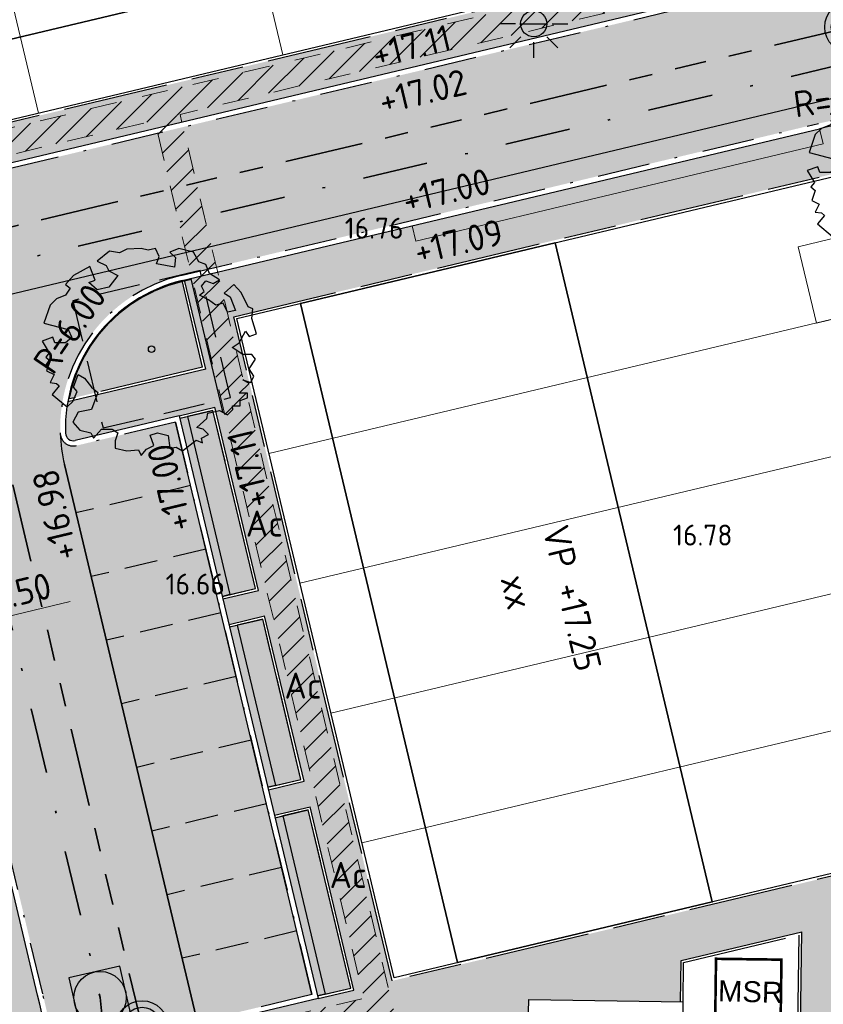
# Model space of a CAD drawing. Header units: metres. Extents: x 174255 to 175175, y 462028 to 462911.
# Tile 70 of 256: x 174530 to 174561, y 462552 to 462589. Entities that reach past the tile are written whole.
import ezdxf
from ezdxf.enums import TextEntityAlignment as Align
from ezdxf.lldxf.tags import DXFTag

# ---------------------------------------------------------------- set-up
doc = ezdxf.new("R2010")
doc.units = ezdxf.units.M
for name, pattern in [('HIDDEN2', [4.762499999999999, 3.175, -1.5875]), ('HIDDENX2', [0.75, 0.5, -0.25]), ('NLCS-HIDDEN', [4, 2, -2]), ('RI-DRAINAGE', [19.200000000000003, 6, -1.8, 1.8, -1.8, 2.4, -1.8, 1.8, -1.8]), ('RI-VWA', [11, 5, -3, 0, -3]), ('VH-GELEIDEBAND_50X200', [8, 4, -2, 0, -2]), ('VH-OPSLUITBAND_100X200', [16, 8, -2, 4, -2])]:
    doc.linetypes.add(name, pattern=pattern)
doc.layers.get('Defpoints').update_dxf_attribs({"color": 6})
doc.layers.add('-DR-alg-hulplijnen', color=210, linetype='Continuous', plot=False)
for name, color, linetype, lineweight in [('B-ME-AL-PEIL_MAAIVELD-T20', 8, 'Continuous', 20), ('B-WE-KL-TRACE_WENSTRACE-A', 252, 'Continuous', 20), ('B-WE-KL-TRACE_WENSTRACE-G', 252, 'NLCS-HIDDEN', 20), ('B-WE-RI-DRAINAGE_DRAIN_PP_125_G', 252, 'RI-DRAINAGE', 35), ('B-WE-RI-DRAINAGE_PUT_DOORSPUITPUT-PP-S', 252, 'Continuous', 20), ('B-WE-RI-PERSLEIDING_RIOOLPUT_POMPPUT-S_BRM', 252, 'RI-PERS', 25), ('B-WE-RI-VWA_RIOOLPUT_INSEPCTIEPUT-BETON-S', 252, 'Continuous', 20), ('B-WE-RI-VWA_TRANSPORTLEIDING_PP_250-G', 252, 'RI-VWA', 35), ('N-PV-KG-GRENS_PERCEEL-G', 1, 'Continuous', 20), ('N-PV-KG-GRENS_UITGEEFBAAR-GEBIED-G', 170, 'Continuous', 30), ('N-WE-GR-HAAG-G', 7, 'Continuous', 25), ('N-WE-GR-HAAG-V', 54, 'Continuous', 25), ('N-WE-GR-PLANTVAK-V', 86, 'Continuous', 25), ('N-WE-GR-SOORTNAAM-HAAG-T20', 90, 'Continuous', 25), ('N-WE-GR-WORTELDOEK-G', 147, 'HIDDENX2', 25), ('N-WE-GW-GROEIPLAATSVERBETERING_BOMENGRANULAAT-LAVA-G', 97, 'HIDDEN2', 25), ('N-WE-IE-MEUBILAIR_WEGMEUBILAIR-LICHTMAST-PAALTOP-6.00-S', 5, 'Continuous', 25), ('N-WE-OG-BEBOUWING_BERGING-G', 10, 'Continuous', 20), ('N-WE-OG-BEBOUWING_WONINGBOUW-G', 7, 'Continuous', 35), ('N-WE-OG-BEBOUWING_WONINGBOUW_HUISNUMMER-T20', 7, 'Continuous', 25), ('N-WE-OG-BEBOUWING_WONINGBOUW_VLOERPEIL-T20', 7, 'Continuous', 25), ('N-WE-VH-KANTOPSLUITING_ACHTERKANTBAND-G', 50, 'Continuous', 25), ('N-WE-VH-KANTOPSLUITING_GELEIDEBAND_50-200X200-G', 210, 'VH-GELEIDEBAND_50X200', 25), ('N-WE-VH-KANTOPSLUITING_OPSLUITBAND_100X200-G', 152, 'VH-OPSLUITBAND_100X200', 25), ('N-WE-VH-NAP-T20', 7, 'Continuous', 25), ('N-WE-VH-T20', 7, 'Continuous', 25), ('N-WE-VH-VERHARDING_BETONSTRAATSTEEN_MARKERINGSSTEEN-G', 50, 'HIDDEN2', 25), ('N-WE-VH-VERHARDING_BETONSTRAATSTEEN_NCB-KLINKER-ANTRACIET-V', 251, 'Continuous', 25), ('N-WE-VH-VERHARDING_STRAATBAKSTEEN_DIKFORMAAT_ROOD-TROTTOIR-V', 33, 'Continuous', 25), ('N-WE-VH-VERHARDING_STRAATBAKSTEEN_DIKFORMAAT_ROOD-WATERPASSEREND-V', 55, 'Continuous', 25), ('N-WE-VH-VERHARDING_TEGEL_300X300X45-G', 7, 'Continuous', 25), ('N-WE-VH-VERHARDING_TEGEL_300X300X45-V', 253, 'Continuous', 25), ('N-WE-VH-VERHARDING_TEGEL_CONTAINEROPSTELPLAATS-G', 7, 'Continuous', 20), ('N-WE-VH-VERHARDING_TEGEL_CONTAINEROPSTELPLAATS-V', 171, 'Continuous', 20), ('N-XX-AL-M', 10, 'Continuous', 20), ('N-XX-AL-T30', 7, 'Continuous', 30)]:
    doc.layers.add(name, color=color, linetype=linetype, lineweight=lineweight)
doc.layers.add('N-WE-GR-BOOM-2E-GROOTTE-S', color=7, linetype='Continuous', lineweight=25, true_color=0x00cc00)
doc.layers.add('N-WE-VH-MATERIAALGRENS-G', color=15, linetype='Continuous')
doc.styles.add('NLCS-ISO-M500-T20', font='NLCS-ISO.ttf', dxfattribs={"height": 1})
doc.styles.add('NLCS-ISO-M500-T30', font='NLCS-ISO.ttf', dxfattribs={"height": 1.5})
doc.styles.get("Standard").update_dxf_attribs({"font": 'isocpeur.ttf'})
tags = doc.linetypes.add('RI-PERS', pattern='A,7,-2,["P",Standard,S=1.8,R=0,X=-0.5,Y=-0.9],-2,7,-2,[102,NLCS.SHX,S=1,R=180,X=0,Y=0],-2', length=22).pattern_tags.tags
tags[6] = DXFTag(74, 10)
doc.dimstyles.new('M500T20', dxfattribs={"dimtxt": 1, "dimasz": 1, "dimexe": 0.5, "dimexo": 1, "dimgap": 0.3, "dimtad": 1, "dimzin": 1, "dimdsep": 46, "dimtxsty": 'NLCS-ISO-M500-T20', "dimcen": 0, "dimclrd": 256, "dimclre": 256, "dimclrt": 256, "dimadec": 0, "dimazin": 0, "dimtfac": 1, "dimtix": 1, "dimtmove": 0, "dimatfit": 3, "dimfxl": 1, "dimfxlon": 1, "dimlwd": -1, "dimlwe": -1, "dimarcsym": 0})

# ---------------------------------------------------------------- blocks, each defined once
blk = doc.blocks.new('*D70')
at = {"layer": 'Defpoints', "color": 0, "transparency": 16777216}
for p in [(174532.7028011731, 462567.3063205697), (174527.3531235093, 462566.0310743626), (174527.3531235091, 462566.0310743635)]:
    blk.add_point(p, dxfattribs=at)
at = {"layer": 'N-XX-AL-M', "transparency": 16777216}
blk.add_line((174531.7300569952, 462567.0744396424), (174528.3258676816, 462566.2629553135), dxfattribs=at)
for points in [[(174531.6914101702, 462567.2365636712), (174531.7687038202, 462566.9123156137), (174532.7028011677, 462567.3063205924)], [(174528.2872208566, 462566.4250793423), (174528.3645145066, 462566.1008312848), (174527.3531235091, 462566.0310743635)]]:
    blk.add_solid(points, dxfattribs=at)
at = {"layer": 'N-XX-AL-M', "transparency": 16777216, "insert": (174529.8424575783, 462567.4468928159), "char_height": 1, "width": 2.754248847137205, "attachment_point": 5, "rotation": 13.407836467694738, "style": 'NLCS-ISO-M500-T20'}
blk.add_mtext('5.50', dxfattribs=at)
blk = doc.blocks.new('SGR-BOOM_2EGROOTTE')
at = {"linetype": 'Continuous', "flags": 128}
blk.add_lwpolyline([(2.215013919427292, 2.88988874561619), (2.077170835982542, 3.233869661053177), (1.803764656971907, 3.336936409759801), (1.596449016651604, 3.714527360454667), (1.04515926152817, 3.852310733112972), (0.702298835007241, 3.714467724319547), (0.9096030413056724, 3.508311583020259), (0.873772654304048, 3.129583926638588), (0.1869037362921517, 3.26735825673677), (0.288849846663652, 3.543005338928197), (0.1510090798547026, 3.85225109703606), (-0.1235061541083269, 3.783882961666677), (-0.3991509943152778, 3.85221440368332), (-0.948188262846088, 3.817442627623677), (-1.223819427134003, 3.680724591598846), (-1.602549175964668, 3.747928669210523), (-2.084334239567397, 3.370291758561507), (-1.740332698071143, 3.198879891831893), (-1.637233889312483, 2.991596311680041), (-1.293232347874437, 2.820184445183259), (-1.637192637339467, 2.373086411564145), (-2.084260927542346, 2.271092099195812), (-2.393534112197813, 2.544470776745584), (-2.15066278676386, 2.640900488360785), (-2.358840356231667, 3.165223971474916), (-2.97844772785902, 2.82007204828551), (-3.287679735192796, 2.47606131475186), (-3.11511524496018, 2.338252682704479), (-3.287652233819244, 2.06372138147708), (-3.632753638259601, 1.92587822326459), (-3.872522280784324, 1.686077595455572), (-4.113381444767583, 0.9969608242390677), (-3.185600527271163, 0.7561175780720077), (-3.047759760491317, 0.4468718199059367), (-3.287530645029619, 0.2406858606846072), (-3.69987057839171, 0.2406583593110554), (-3.778537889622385, 0.4561493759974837), (-4.181685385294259, 0.3089760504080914), (-3.906015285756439, -0.1380806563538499), (-4.043823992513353, -0.3095246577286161), (-3.872379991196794, -0.4473333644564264), (-4.010174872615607, -0.8260678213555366), (-3.721079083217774, -0.9705916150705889), (-3.872324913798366, -1.273133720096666), (-3.63253803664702, -1.306732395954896), (-3.524403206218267, -1.401613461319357), (-3.792288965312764, -1.729721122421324), (-3.219017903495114, -2.201975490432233), (-3.011741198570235, -1.99579169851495), (-2.840331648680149, -1.617054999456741), (-2.978163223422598, -1.445629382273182), (-2.806760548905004, -0.963807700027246), (-2.56472574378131, -1.101611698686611), (-2.28906251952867, -1.445583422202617), (-2.049264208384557, -1.650616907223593), (-2.289005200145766, -2.304998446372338), (-2.80666429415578, -2.406997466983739), (-3.011688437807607, -2.786856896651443), (-2.736027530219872, -3.09609346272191), (-2.324801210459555, -3.199151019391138), (-2.273251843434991, -3.30223256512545), (-2.221702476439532, -3.405314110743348), (-1.91134998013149, -3.061303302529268), (-1.499010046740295, -3.061275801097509), (-1.292830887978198, -3.199082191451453), (-1.394774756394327, -3.508343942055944), (-1.394756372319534, -3.783984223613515), (-0.9476743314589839, -3.888159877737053), (-0.5006016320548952, -3.852274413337), (-0.3986233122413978, -4.059558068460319), (-0.1913489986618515, -3.817518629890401), (0.08316167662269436, -3.680800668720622), (-0.04827893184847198, -3.289392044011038), (0.2209496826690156, -3.198981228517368), (0.6344170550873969, -3.303159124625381), (0.7027989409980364, -3.783844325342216), (0.9437016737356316, -3.747972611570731), (1.183495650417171, -3.888017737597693), (1.70001348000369, -3.474522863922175), (1.94204589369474, -3.576471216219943), (1.906178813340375, -3.405038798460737), (2.18180990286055, -3.267200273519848), (1.975626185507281, -3.061044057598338), (1.734716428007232, -2.991589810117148), (2.113418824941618, -2.648694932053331), (2.147019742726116, -2.442522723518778), (2.594087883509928, -2.338287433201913), (2.904474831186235, -2.510822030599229), (3.109510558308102, -2.304638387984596), (3.09551412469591, -2.161506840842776), (3.385141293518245, -2.16148752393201), (3.385127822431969, -1.959509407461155), (3.660761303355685, -1.857526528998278), (3.660749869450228, -1.686091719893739), (3.351494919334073, -1.686112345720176), (3.730194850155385, -1.306241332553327), (3.48928060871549, -1.169557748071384), (3.798542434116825, -1.272622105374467), (3.901611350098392, -1.03171010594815), (3.730158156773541, -0.7560812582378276), (3.969917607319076, -0.3784604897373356), (3.832086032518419, -0.2070348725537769), (3.489216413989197, -0.2070577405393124), (3.075737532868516, 0.06967545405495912), (3.351366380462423, 0.2411286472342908), (3.592241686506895, 0.68821980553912), (3.730075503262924, 0.483179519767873), (4.00346800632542, 0.5851622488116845), (3.831994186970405, 1.170046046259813), (3.86782457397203, 1.548773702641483), (3.694144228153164, 1.617111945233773), (3.418467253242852, 2.16725363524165), (3.143174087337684, 2.473426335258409), (2.769971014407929, 2.137863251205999), (3.007259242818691, 1.99579139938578), (3.213463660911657, 1.479259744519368), (2.904213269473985, 1.410889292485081), (2.731635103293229, 1.753747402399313), (2.455999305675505, 1.686499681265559), (2.18146576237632, 1.892651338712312), (1.837464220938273, 2.064063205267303), (2.008889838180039, 2.201894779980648), (1.905791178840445, 2.406937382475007), (2.077212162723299, 2.614239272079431), (2.352859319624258, 2.511172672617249), (2.593755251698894, 2.649008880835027)], close=True, dxfattribs=at)
at = {"linetype": 'Continuous'}
blk.add_circle((0, 0), 0.1231508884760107, dxfattribs=at)
blk = doc.blocks.new('N-SRI-PUT_VWA-SO')
h = blk.add_hatch(color=256)
edge = h.paths.add_edge_path()
edge.add_arc((0, 0), 1.999999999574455, 0, 360)
at = {"flags": 128}
blk.add_lwpolyline([(-2.00008364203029, 2.000083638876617), (1.99991635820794, 2.000083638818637), (1.999916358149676, -1.99991636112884), (-2.000083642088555, -1.999916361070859)], close=True, dxfattribs=at)
at = {"lineweight": -3, "flags": 128}
blk.add_lwpolyline([(2.000083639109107, -1.99991635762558), (1.99991635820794, 2.000083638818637), (-2.000083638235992, 1.999916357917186), (-1.999916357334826, -2.000083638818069)], close=True, dxfattribs=at)
at = {"lineweight": -3}
blk.add_circle((0, 0), 1.999999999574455, dxfattribs=at)
blk = doc.blocks.new('SRI-DRAIN_PUT_DOORSPUIT-SO')
at = {"lineweight": -3}
blk.add_hatch(color=256, dxfattribs=at).paths.add_polyline_path([(1.499999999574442, 0, 0.2679491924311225), (0.7499999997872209, 1.299038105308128), (-0.7499999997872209, -1.299038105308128, 0.5773502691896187)])
blk.add_line((-0.7499999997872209, -1.299038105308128), (0.7499999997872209, 1.299038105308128), dxfattribs=at)
for radius in [1.999999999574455, 1.499999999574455]:
    blk.add_circle((0, 0), radius, dxfattribs=at)
blk = doc.blocks.new('lichtmast 5.00 m')
blk.add_hatch(color=256).paths.add_polyline_path([(-0.2500000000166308, 0, 1), (0.2500000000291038, 0)])
for p, q in [((0, 0.3499999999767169), (0, 0.6500000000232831)), ((-0.2474873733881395, 0.2474873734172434), (-0.4596194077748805, 0.4596194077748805)), ((0.2474873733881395, 0.247487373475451), (0.4596194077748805, 0.4596194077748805)), ((-0.3500000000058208, 0), (-0.6499999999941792, 0)), ((-0.2500000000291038, 0), (0.2500000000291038, 0)), ((0.3500000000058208, 0), (0.6499999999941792, 0)), ((-0.2474873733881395, -0.2474873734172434), (-0.4596194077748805, -0.4596194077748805)), ((0, -0.6500000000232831), (0, -0.3499999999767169)), ((0.2474873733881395, -0.247487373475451), (0.459619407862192, -0.4596194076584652))]:
    blk.add_line(p, q)
blk.add_circle((0, 0), 0.2500000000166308)

msp = doc.modelspace()

# ---------------------------------------------------------------- hatches: boundary and pattern name
at = {"layer": 'B-WE-KL-TRACE_WENSTRACE-A'}
h = msp.add_hatch(dxfattribs=at)
h.set_pattern_fill('AKL-WENSTRACE', color=256, scale=5, pattern_type=2)
h.set_pattern_definition([(45, (7009.968226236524, -5333.280170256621), (-0.4419417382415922, 0.4419417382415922), [])])
edge = h.paths.add_edge_path()
edge.add_line((174561.1605458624, 462532.0989702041), (174561.0658023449, 462524.9997435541))
edge.add_line((174561.0658023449, 462524.9997435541), (174533.2316158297, 462525.3712118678))
edge.add_line((174533.2316158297, 462525.3712118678), (174531.9525033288, 462540.8590575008))
edge.add_arc((174457.7047188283, 462534.7270267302), 74.50057251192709, 4.721271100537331, 10.37402687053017)
edge.add_line((174530.9874455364, 462548.1425875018), (174544.1329476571, 462551.271554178))
edge.add_line((174544.1329476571, 462551.271554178), (174535.9280328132, 462585.6910932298))
edge.add_line((174535.9280328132, 462585.6910932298), (174534.9558274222, 462585.456952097))
edge.add_line((174534.9558274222, 462585.456952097), (174542.9514576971, 462551.9153598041))
edge.add_line((174542.9514576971, 462551.9153598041), (174532.1318001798, 462549.3400037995))
edge.add_line((174532.1318001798, 462549.3400037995), (174514.6897295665, 462547.8994954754))
edge.add_line((174514.6897295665, 462547.8994954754), (174503.1916710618, 462543.9082026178))
edge.add_line((174503.1916710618, 462543.9082026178), (174492.5572720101, 462565.7406922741))
edge.add_line((174492.5572720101, 462565.7406922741), (174491.6423641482, 462565.3354025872))
edge.add_line((174491.6423641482, 462565.3354025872), (174502.6812554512, 462542.672487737))
edge.add_line((174502.6812554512, 462542.672487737), (174514.898133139, 462546.9133025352))
edge.add_line((174514.898133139, 462546.9133025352), (174529.9727263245, 462548.1582852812))
edge.add_arc((174457.7283650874, 462534.6297139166), 73.50013587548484, 4.721245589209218, 10.606441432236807, ccw=False)
edge.add_line((174530.9791102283, 462540.6793676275), (174532.8609677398, 462517.8933197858))
edge.add_line((174532.8609677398, 462517.8933197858), (174519.7026749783, 462516.8066007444))
edge.add_line((174519.7026749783, 462516.8066007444), (174520.5656463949, 462509.8115966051))
edge.add_line((174520.5656463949, 462509.8115966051), (174521.5581221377, 462509.9340380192))
edge.add_line((174521.5581221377, 462509.9340380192), (174520.8226348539, 462515.8956915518))
edge.add_line((174520.8226348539, 462515.8956915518), (174533.9398826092, 462516.9790207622))
edge.add_line((174533.9398826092, 462516.9790207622), (174533.3294904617, 462524.369816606))
edge.add_line((174533.3294904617, 462524.369816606), (174562.0768783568, 462523.9861609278))
edge.add_line((174562.0768783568, 462523.9861609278), (174562.1716244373, 462531.0855834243))
edge.add_line((174562.1716244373, 462531.0855834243), (174592.9443543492, 462530.6751003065))
edge.add_line((174592.9443543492, 462530.6751003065), (174593.9421617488, 462530.8117859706))
edge.add_line((174593.9421617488, 462530.8117859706), (174593.6844746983, 462531.7996495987))
edge.add_line((174593.6844746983, 462531.7996495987), (174594.3033468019, 462578.1946979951))
edge.add_line((174594.3033468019, 462578.1946979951), (174594.7134778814, 462578.9431135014))
edge.add_line((174594.7134778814, 462578.9431135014), (174594.958302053, 462597.2904152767))
edge.add_line((174594.958302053, 462597.2904152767), (174594.5584503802, 462597.2957508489))
edge.add_line((174594.5584503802, 462597.2957508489), (174594.8775345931, 462621.2165697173))
edge.add_line((174594.8775345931, 462621.2165697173), (174600.3170870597, 462627.9729559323))
edge.add_arc((174655.7627324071, 462618.2020597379), 56.3000000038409, 160.1144639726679, 170.0056796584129, ccw=False)
edge.add_line((174602.8196748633, 462637.3520638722), (174601.8793008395, 462637.6922060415))
edge.add_arc((174655.762732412, 462618.2020597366), 57.30000000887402, 160.1144639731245, 169.7474836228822)
edge.add_line((174599.3776482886, 462628.4007012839), (174593.8822257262, 462621.5749196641))
edge.add_line((174593.8822257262, 462621.5749196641), (174593.5585394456, 462597.3090971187))
edge.add_line((174593.5585394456, 462597.3090971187), (174576.797482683, 462597.5326759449))
edge.add_line((174576.797482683, 462597.5326759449), (174576.761245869, 462594.8161070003))
edge.add_line((174576.761245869, 462594.8161070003), (174561.8637666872, 462595.0148272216))
edge.add_line((174561.8637666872, 462595.0148272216), (174561.8355865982, 462592.902247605))
edge.add_line((174561.8355865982, 462592.902247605), (174520.4699462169, 462583.0442731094))
edge.add_line((174520.4699462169, 462583.0442731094), (174513.374465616, 462612.8097460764))
edge.add_line((174513.374465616, 462612.8097460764), (174505.3179127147, 462610.8895252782))
edge.add_arc((174511.4138291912, 462585.3131868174), 26.29276110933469, 103.4058786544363, 117.4871049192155)
edge.add_line((174499.2784323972, 462608.6378825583), (174483.0795162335, 462600.2105934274))
edge.add_line((174483.0795162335, 462600.2105934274), (174483.5053150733, 462599.304880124))
edge.add_line((174483.5053150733, 462599.304880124), (174499.7399512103, 462607.7507521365))
edge.add_arc((174511.413878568, 462585.3130543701), 25.29290139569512, 103.4059164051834, 117.4871426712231, ccw=False)
edge.add_line((174505.5497610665, 462609.9167733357), (174512.6335959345, 462611.6051538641))
edge.add_line((174512.6335959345, 462611.6051538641), (174519.7290700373, 462581.8397081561))
edge.add_line((174519.7290700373, 462581.8397081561), (174562.8251084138, 462592.1100591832))
edge.add_line((174562.8251084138, 462592.1100591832), (174562.8503397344, 462594.0015781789))
edge.add_line((174562.8503397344, 462594.0015781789), (174577.7478189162, 462593.8028579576))
edge.add_line((174577.7478189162, 462593.8028579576), (174577.7840557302, 462596.5194269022))
edge.add_line((174577.7840557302, 462596.5194269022), (174593.9450484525, 462596.3038524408))
edge.add_line((174593.9450484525, 462596.3038524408), (174593.7168884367, 462579.2053746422))
edge.add_line((174593.7168884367, 462579.2053746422), (174593.3068688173, 462578.4571625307))
edge.add_line((174593.3068688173, 462578.4571625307), (174592.6826168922, 462531.6784914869))
edge.add_line((174592.6826168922, 462531.6784914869), (174561.1605458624, 462532.0989702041))
at = {"layer": 'N-WE-GR-HAAG-V'}
h = msp.add_hatch(color=256, dxfattribs=at)
h.dxf.hatch_style = 1
h.paths.add_polyline_path([(174537.1841986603, 462574.3839427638), (174536.2114548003, 462574.1520605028), (174537.8346397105, 462567.3428556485), (174538.8073744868, 462567.5747357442)])
h = msp.add_hatch(color=256, dxfattribs=at)
h.dxf.hatch_style = 1
h.paths.add_polyline_path([(174539.0856332, 462566.4074431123), (174538.11288934, 462566.1755608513), (174539.5737630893, 462560.0472782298), (174540.5464914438, 462560.2791567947)])
h = msp.add_hatch(color=256, dxfattribs=at)
h.dxf.hatch_style = 1
h.paths.add_polyline_path([(174540.8247501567, 462559.1118641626), (174539.852006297, 462558.8799819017), (174541.4751821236, 462552.070774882), (174542.4479259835, 462552.302657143)])
at = {"layer": 'N-WE-GR-PLANTVAK-V'}
h = msp.add_hatch(color=256, dxfattribs=at)
h.dxf.hatch_style = 1
h.paths.add_polyline_path([(174536.0015991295, 462579.3449364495, 0.2941105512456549), (174531.6537638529, 462574.8132338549), (174536.7899988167, 462576.0376073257)])
at = {"layer": 'N-WE-VH-VERHARDING_BETONSTRAATSTEEN_NCB-KLINKER-ANTRACIET-V'}
h = msp.add_hatch(color=256, dxfattribs=at)
h.dxf.hatch_style = 1
edge = h.paths.add_edge_path()
edge.add_line((174535.7482710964, 462573.9388449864), (174531.9653894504, 462573.0370832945))
edge.add_arc((174531.8494483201, 462573.5234552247), 0.5000000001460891, 181.8709546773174, 283.4079136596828, ccw=False)
edge.add_arc((174537.3465162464, 462573.7030220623), 6.000000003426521, 181.8709546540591, 193.4079136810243)
edge.add_line((174531.5100530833, 462572.3117284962), (174536.6099553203, 462550.9176875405))
edge.add_arc((174537.2308525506, 462550.1337955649), 1.000000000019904, 103.4079136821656, 128.3816846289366, ccw=False)
edge.add_line((174536.9989702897, 462551.1065394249), (174540.9656219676, 462552.0521081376))
edge.add_line((174540.9656219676, 462552.0521081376), (174535.7482710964, 462573.9388449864))
at = {"layer": 'N-WE-VH-VERHARDING_STRAATBAKSTEEN_DIKFORMAAT_ROOD-TROTTOIR-V'}
h = msp.add_hatch(color=256, dxfattribs=at)
h.dxf.hatch_style = 1
h.paths.add_polyline_path([(174593.3611130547, 462597.5117484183), (174578.4000079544, 462597.7113173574), (174578.7493025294, 462623.8969195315), (174576.952009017, 462624.1118217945), (174576.5639312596, 462595.0187568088), (174558.0606195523, 462595.265575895), (174558.749682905, 462592.3749617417), (174520.6181235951, 462583.2851771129), (174513.8472757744, 462611.6888186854), (174512.0963212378, 462611.2714960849), (174519.2197153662, 462581.3893125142), (174526.5298677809, 462583.1319260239), (174526.6420099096, 462583.2266496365), (174527.0275507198, 462582.7702125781), (174527.9172288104, 462583.3075402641, -0.05888165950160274), (174529.2834025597, 462583.8087728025), (174559.0565990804, 462590.9060945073, -0.06191659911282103), (174562.783947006, 462591.3190357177), (174563.1145246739, 462591.3146260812), (174563.1463116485, 462593.697603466), (174573.1949219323, 462593.5635632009), (174573.1631349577, 462591.180585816), (174578.3119771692, 462591.1119044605), (174578.3719981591, 462595.6115041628), (174591.7708061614, 462595.4327749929), (174593.3330933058, 462595.4119280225)])
h = msp.add_hatch(color=256, dxfattribs=at)
h.dxf.hatch_style = 1
edge = h.paths.add_edge_path()
edge.add_line((174593.1342872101, 462580.5132543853), (174591.5720699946, 462580.5341004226))
edge.add_line((174591.5720699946, 462580.5341004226), (174565.6743739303, 462580.879554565))
edge.add_line((174565.6743739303, 462580.879554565), (174562.972514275, 462580.9155951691))
edge.add_line((174562.972514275, 462580.9155951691), (174561.9053646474, 462585.3922776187))
edge.add_arc((174562.6366897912, 462575.61960329), 9.799999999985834, 94.27967684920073, 103.4079136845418)
edge.add_line((174560.3642436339, 462585.1524931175), (174560.5033729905, 462584.5688468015))
edge.add_line((174560.5033729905, 462584.5688468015), (174544.9394712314, 462580.8587306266))
edge.add_line((174544.9394712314, 462580.8587306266), (174544.8003418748, 462581.4423769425))
edge.add_line((174544.8003418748, 462581.4423769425), (174536.0990734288, 462579.367286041))
edge.add_line((174536.0990734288, 462579.367286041), (174536.9104614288, 462575.9635211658))
edge.add_line((174536.9104614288, 462575.9635211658), (174531.6338397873, 462574.7056823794))
edge.add_arc((174537.346516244, 462573.7030220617), 5.800000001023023, 170.0451273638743, 181.8709546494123)
edge.add_arc((174531.8494483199, 462573.5234552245), 0.3000000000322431, 181.8709546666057, 283.4079136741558)
edge.add_line((174531.9190129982, 462573.2316320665), (174535.8964731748, 462574.1797773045))
edge.add_line((174535.8964731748, 462574.1797773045), (174537.2582848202, 462574.5044053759))
edge.add_line((174537.2582848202, 462574.5044053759), (174538.9278370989, 462567.5006495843))
edge.add_line((174538.9278370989, 462567.5006495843), (174537.5660160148, 462567.1760192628))
edge.add_line((174537.5660160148, 462567.1760192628), (174537.7978969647, 462566.2032750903))
edge.add_line((174537.7978969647, 462566.2032750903), (174539.1597193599, 462566.5279057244))
edge.add_line((174539.1597193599, 462566.5279057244), (174540.666954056, 462560.2050706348))
edge.add_line((174540.666954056, 462560.2050706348), (174539.3051231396, 462559.8804379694))
edge.add_line((174539.3051231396, 462559.8804379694), (174539.5370040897, 462558.907693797))
edge.add_line((174539.5370040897, 462558.907693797), (174540.8988363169, 462559.2323267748))
edge.add_line((174540.8988363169, 462559.2323267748), (174542.5683885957, 462552.228570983))
edge.add_line((174542.5683885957, 462552.228570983), (174544.0275043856, 462552.5763943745))
edge.add_line((174544.0275043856, 462552.5763943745), (174537.9753773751, 462577.9650091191))
edge.add_line((174537.9753773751, 462577.9650091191), (174561.0294068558, 462583.4606187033))
edge.add_line((174561.0294068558, 462583.4606187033), (174567.0815338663, 462558.0720039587))
edge.add_line((174567.0815338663, 462558.0720039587), (174569.0855880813, 462555.2713092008))
edge.add_line((174569.0855880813, 462555.2713092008), (174563.4747529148, 462578.8087088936))
edge.add_line((174563.4747529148, 462578.8087088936), (174593.1062676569, 462578.4134486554))
edge.add_line((174593.1062676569, 462578.4134486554), (174593.1342872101, 462580.5132543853))
h = msp.add_hatch(color=256, dxfattribs=at)
h.dxf.hatch_style = 1
edge = h.paths.add_edge_path()
edge.add_line((174529.5465816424, 462549.3271763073), (174514.648048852, 462548.0967340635))
edge.add_line((174514.648048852, 462548.0967340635), (174503.2937541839, 462544.1553455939))
edge.add_line((174503.2937541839, 462544.1553455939), (174503.3081989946, 462542.2549957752))
edge.add_line((174503.3081989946, 462542.2549957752), (174515.0231752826, 462546.3215867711))
edge.add_line((174515.0231752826, 462546.3215867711), (174529.8810539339, 462547.5486714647))
edge.add_arc((174457.7284996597, 462534.6297352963), 73.30000000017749, 4.721237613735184, 10.151258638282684, ccw=False)
edge.add_line((174530.779788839, 462540.6629060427), (174532.6468309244, 462518.0562474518))
edge.add_line((174532.6468309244, 462518.0562474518), (174534.1417413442, 462518.179709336))
edge.add_line((174534.1417413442, 462518.179709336), (174533.591460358, 462524.842662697))
edge.add_line((174533.591460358, 462524.842662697), (174532.9934962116, 462524.7932779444))
edge.add_line((174532.9934962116, 462524.7932779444), (174531.9354635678, 462537.6042277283))
edge.add_line((174531.9354635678, 462537.6042277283), (174532.5334277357, 462537.6536124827))
edge.add_line((174532.5334277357, 462537.6536124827), (174532.372137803, 462539.6065552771))
edge.add_line((174532.372137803, 462539.6065552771), (174531.7741736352, 462539.5571705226))
edge.add_line((174531.7741736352, 462539.5571705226), (174531.6721906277, 462540.792008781))
edge.add_arc((174457.7239550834, 462534.6847608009), 74.2000001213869, 4.721237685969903, 6.212505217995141)
edge.add_line((174531.4882059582, 462542.7144127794), (174532.0846823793, 462542.7793425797))
edge.add_arc((174472.413297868, 462537.2247465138), 59.92935563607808, 5.318134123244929, 14.30228478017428)
edge.add_line((174530.4851959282, 462552.0295539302), (174524.7364370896, 462576.1455421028))
edge.add_line((174524.7364370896, 462576.1455421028), (174524.1527907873, 462576.0064127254))
edge.add_line((174524.1527907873, 462576.0064127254), (174524.1064143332, 462576.2009614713))
edge.add_arc((174530.7090247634, 462577.7796889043), 6.788729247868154, 189.9003981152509, 193.4473208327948, ccw=False)
edge.add_line((174524.0213923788, 462576.6124623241), (174521.1880665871, 462575.9370553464))
edge.add_line((174521.1880665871, 462575.9370553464), (174521.1927042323, 462575.9176004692))
edge.add_arc((174521.6562858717, 462573.9712512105), 2.000795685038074, 14.579132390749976, 103.397098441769, ccw=False)
edge.add_line((174523.5926577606, 462574.4748852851), (174529.0260801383, 462551.6817305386))
edge.add_line((174529.0260801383, 462551.6817305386), (174529.5465816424, 462549.3271763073))
h = msp.add_hatch(color=256, dxfattribs=at)
h.dxf.hatch_style = 1
h.paths.add_polyline_path([(174567.0815338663, 462558.0720039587), (174544.0275043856, 462552.5763943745), (174542.5683885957, 462552.228570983), (174541.2065469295, 462551.9039357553), (174537.0453467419, 462550.9119906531, 0.4021345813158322), (174536.4456441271, 462549.980669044, -0.002287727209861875), (174536.5828210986, 462549.2597042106), (174543.6107212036, 462550.9350120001), (174544.7347429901, 462550.9200116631), (174549.2343423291, 462550.8599634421), (174549.2476863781, 462551.8598744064), (174555.0471699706, 462551.7824789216), (174555.0681934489, 462553.3578333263), (174559.6832847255, 462554.4579767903), (174561.4786872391, 462554.0726634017), (174592.7760224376, 462553.6551824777), (174592.7932418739, 462554.9550684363), (174569.0855880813, 462555.2713092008)])
h = msp.add_hatch(color=256, dxfattribs=at)
h.dxf.hatch_style = 1
h.paths.add_polyline_path([(174592.485353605, 462531.8811406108), (174561.1882392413, 462532.2986185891), (174561.4786872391, 462554.0726634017), (174559.6832847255, 462554.4579767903), (174559.339844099, 462528.7229148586), (174566.6234466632, 462528.6259180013), (174566.6514692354, 462530.7257310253), (174590.649332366, 462530.4054730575), (174590.6213097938, 462528.3056600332), (174592.4350351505, 462528.2814234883)])
at = {"layer": 'N-WE-VH-VERHARDING_STRAATBAKSTEEN_DIKFORMAAT_ROOD-WATERPASSEREND-V'}
h = msp.add_hatch(color=256, dxfattribs=at)
h.dxf.hatch_style = 1
edge = h.paths.add_edge_path()
edge.add_line((174591.5530851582, 462523.0927340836), (174533.8730896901, 462523.862517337))
edge.add_line((174533.8730896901, 462523.862517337), (174532.4694761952, 462540.8578549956))
edge.add_arc((174457.7239552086, 462534.6847608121), 74.99999999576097, 4.721237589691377, 13.40791368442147)
edge.add_line((174530.6797447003, 462552.0759303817), (174524.895901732, 462576.3390961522))
edge.add_arc((174530.7215817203, 462577.7773921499), 6.000603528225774, 127.8409441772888, 193.8683561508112, ccw=False)
edge.add_line((174527.0403821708, 462582.5161696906), (174527.1582366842, 462582.6154950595))
edge.add_line((174527.1582366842, 462582.6154950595), (174528.0142314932, 462583.1324794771))
edge.add_line((174528.0142314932, 462583.1324794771), (174529.329779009, 462583.6142240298))
edge.add_line((174529.329779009, 462583.6142240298), (174559.1029755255, 462590.7115457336))
edge.add_arc((174562.5812094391, 462576.1203878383), 14.99999999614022, 89.23576635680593, 103.40791368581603, ccw=False)
edge.add_line((174562.7812794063, 462591.1190535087), (174593.270382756, 462590.7123537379))
edge.add_line((174593.270382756, 462590.7123537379), (174593.1969978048, 462585.212843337))
edge.add_line((174593.1969978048, 462585.212843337), (174562.7700697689, 462585.6187137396))
edge.add_arc((174562.6366897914, 462575.619603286), 10.00000000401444, 89.23576636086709, 103.407913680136)
edge.add_line((174560.3178671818, 462585.3470418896), (174535.9552226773, 462579.5394852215))
edge.add_arc((174537.3465162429, 462573.7030220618), 5.99999999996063, 103.4079136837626, 193.4079136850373)
edge.add_line((174531.5100530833, 462572.3117284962), (174536.6099553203, 462550.9176875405))
edge.add_arc((174537.2308525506, 462550.1337955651), 0.9999999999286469, 128.381684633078, 191.0349737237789)
edge.add_arc((174457.7284996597, 462534.6297352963), 80.00000000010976, 4.7212376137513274, 11.034973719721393, ccw=False)
edge.add_line((174537.4570553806, 462541.214369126), (174538.0335241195, 462534.2343272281))
edge.add_arc((174544.0131657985, 462534.7281747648), 5.999999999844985, 184.721237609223, 269.2354177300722)
edge.add_line((174543.9331013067, 462528.7287089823), (174591.6198052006, 462528.0922611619))
edge.add_line((174591.6198052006, 462528.0922611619), (174591.5530851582, 462523.0927340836))
at = {"layer": 'N-WE-VH-VERHARDING_TEGEL_300X300X45-V'}
h = msp.add_hatch(color=256, dxfattribs=at)
h.dxf.hatch_style = 1
h.paths.add_polyline_path([(174536.2114548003, 462574.1520605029), (174535.9196612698, 462574.0825028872), (174537.542827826, 462567.2732940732), (174537.8346306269, 462567.3428534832)])
h = msp.add_hatch(color=256, dxfattribs=at)
h.dxf.hatch_style = 1
h.paths.add_polyline_path([(174538.11288934, 462566.1755608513), (174537.8210850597, 462566.1060006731), (174539.2819349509, 462559.9777127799), (174539.5737475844, 462560.0472745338)])
h = msp.add_hatch(color=256, dxfattribs=at)
h.dxf.hatch_style = 1
h.paths.add_polyline_path([(174539.852006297, 462558.8799819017), (174539.5601921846, 462558.8104193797), (174541.1833588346, 462552.0012101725), (174541.4751821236, 462552.070774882)])
at = {"layer": 'N-WE-VH-VERHARDING_TEGEL_CONTAINEROPSTELPLAATS-V'}
h = msp.add_hatch(color=256, dxfattribs=at)
h.dxf.hatch_style = 1
h.paths.add_polyline_path([(174560.3642436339, 462585.1524931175), (174544.8003418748, 462581.4423769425), (174544.9394712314, 462580.8587306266), (174560.5033729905, 462584.5688468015)])

# ---------------------------------------------------------------- linework, layer by layer
at = {"layer": '-DR-alg-hulplijnen'}
msp.add_lwpolyline([(174540.9656219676, 462552.0521081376), (174535.7482710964, 462573.9388449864)], dxfattribs=at)
msp.add_lwpolyline([(174531.3497148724, 462573.5071309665, 0.05038204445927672), (174531.5100530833, 462572.3117284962), (174536.6099553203, 462550.9176875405, -0.1094019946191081), (174536.9989702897, 462551.1065394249)], format="xyb", dxfattribs=at)
at = {"layer": 'B-WE-KL-TRACE_WENSTRACE-G', "ltscale": 0.5, "flags": 128}
for points in [[(174483.0795162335, 462600.2105934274), (174499.2784323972, 462608.6378825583, -0.0615183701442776), (174505.3179127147, 462610.8895252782), (174513.374465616, 462612.8097460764), (174520.4699462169, 462583.0442731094), (174561.8355865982, 462592.902247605), (174561.8637666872, 462595.0148272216), (174576.761245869, 462594.8161070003), (174576.797482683, 462597.5326759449), (174593.5585394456, 462597.3090971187), (174593.8822257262, 462621.5749196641), (174599.3776482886, 462628.4007012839, -0.04205674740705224), (174601.8793008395, 462637.6922060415, 0.04205674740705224)], [(174492.5572720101, 462565.7406922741), (174503.1916710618, 462543.9082026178), (174514.6897295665, 462547.8994954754), (174532.1318001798, 462549.3400037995), (174542.9514576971, 462551.9153598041), (174534.9532352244, 462585.4678263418), (174519.7290700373, 462581.8397081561), (174512.6335959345, 462611.6051538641), (174505.5497610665, 462609.9167733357, 0.06151837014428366), (174499.7399512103, 462607.7507521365), (174483.5053150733, 462599.304880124)]]:
    msp.add_lwpolyline(points, format="xyb", dxfattribs=at)
msp.add_lwpolyline([(174561.0658049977, 462524.9997435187), (174561.1605458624, 462532.0989702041), (174592.6826168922, 462531.6784914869), (174593.3068688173, 462578.4571625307), (174593.7168884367, 462579.2053746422), (174593.9450484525, 462596.3038524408), (174577.7840557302, 462596.5194269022), (174577.7478189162, 462593.8028579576), (174562.8503397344, 462594.0015781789), (174562.8251084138, 462592.1100591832), (174535.9259936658, 462585.6996474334), (174544.1329476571, 462551.271554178), (174530.9874455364, 462548.1425875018, -0.02466980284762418), (174531.9525033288, 462540.8590575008), (174533.2316158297, 462525.3712118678)], format="xyb", close=True, dxfattribs=at)
at = {"layer": 'B-WE-RI-DRAINAGE_DRAIN_PP_125_G', "ltscale": 0.5}
for p, q in [((174561.5602125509, 462589.035154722), (174527.3086997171, 462580.8800453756)), ((174527.3086997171, 462580.8800453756), (174534.4753317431, 462550.8160927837))]:
    msp.add_line(p, q, dxfattribs=at)
at = {"layer": 'B-WE-RI-PERSLEIDING_RIOOLPUT_POMPPUT-S_BRM', "ltscale": 0.5, "flags": 128}
msp.add_lwpolyline([(174611.1744055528, 462486.8343497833), (174605.7876531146, 462487.0381464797), (174604.7650689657, 462488.0756809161), (174603.7119532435, 462524.8061366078), (174604.5146567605, 462584.9616689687), (174603.5280883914, 462585.9749225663), (174561.8374365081, 462586.531234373), (174510.794684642, 462574.3725659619), (174489.7840103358, 462567.0791821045), (174488.4014041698, 462567.6502715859), (174475.9519635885, 462593.2090531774), (174446.8213452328, 462613.6074471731), (174446.8040104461, 462619.8506774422)], dxfattribs=at)
at = {"layer": 'B-WE-RI-VWA_TRANSPORTLEIDING_PP_250-G', "ltscale": 0.5}
for p, q in [((174561.7042836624, 462587.733117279), (174526.3477678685, 462579.304846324)), ((174526.3454971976, 462579.3143717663), (174532.8708663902, 462551.940510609)), ((174532.8708663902, 462551.940510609), (174535.4764647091, 462526.6788142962))]:
    msp.add_line(p, q, dxfattribs=at)
at = {"layer": 'N-PV-KG-GRENS_PERCEEL-G'}
for points in [[(174539.8552572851, 462587.9737182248), (174533.1307361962, 462616.1830196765)], [(174530.5165540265, 462585.7475626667), (174523.7920574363, 462613.9567613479)], [(174539.3248159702, 462572.7353805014), (174562.184296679, 462578.1846136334)], [(174540.507415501, 462567.7743868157), (174563.3668962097, 462573.2236199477)], [(174541.6900150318, 462562.81339313), (174564.5494957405, 462568.262626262)], [(174542.8726145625, 462557.8523994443), (174565.7320952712, 462563.3016325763)]]:
    msp.add_lwpolyline(points, dxfattribs=at)
at = {"layer": 'N-PV-KG-GRENS_UITGEEFBAAR-GEBIED-G'}
msp.add_lwpolyline([(174558.6292202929, 462592.4490479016), (174520.692209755, 462583.405639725), (174513.9677381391, 462611.6147335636), (174558.7695807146, 462622.2950826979, -0.03141018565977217), (174561.8616235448, 462622.8297133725), (174572.1672484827, 462623.9513728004, -0.04701247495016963), (174576.8507717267, 462624.0197326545), (174576.4652739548, 462595.1200817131), (174557.9335735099, 462595.3672794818)], format="xyb", close=True, dxfattribs=at)
msp.add_lwpolyline([(174560.9553206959, 462583.3401560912), (174566.9610712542, 462558.1460901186), (174544.1015905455, 462552.6968569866), (174538.0958399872, 462577.8909229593), (174560.9553206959, 462583.3401560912)], dxfattribs=at)
at = {"layer": 'N-PV-KG-GRENS_UITGEEFBAAR-GEBIED-G', "const_width": 0.1}
msp.add_lwpolyline([(174556.4058102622, 462553.4216924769), (174558.9055876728, 462553.3883323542), (174558.87222755, 462550.8885549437), (174556.3724501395, 462550.9219150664)], close=True, dxfattribs=at)
at = {"layer": 'N-WE-GR-HAAG-G'}
for points in [[(174537.8346397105, 462567.3428556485), (174538.8073744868, 462567.5747357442), (174537.1841986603, 462574.3839427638), (174536.2114548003, 462574.1520605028)], [(174539.5737630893, 462560.0472782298), (174540.5464914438, 462560.2791567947), (174539.0856332, 462566.4074431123), (174538.11288934, 462566.1755608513)], [(174541.4751821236, 462552.070774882), (174542.4479259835, 462552.302657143), (174540.8247501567, 462559.1118641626), (174539.852006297, 462558.8799819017)]]:
    msp.add_lwpolyline(points, close=True, dxfattribs=at)
at = {"layer": 'N-WE-GR-WORTELDOEK-G', "ltscale": 2, "const_width": 0.05, "flags": 128}
msp.add_lwpolyline([(174531.6832091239, 462574.8074913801, -0.2941105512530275), (174536.0085555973, 462579.3157541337), (174536.3490159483, 462579.396912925), (174537.5663451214, 462574.2902287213)], format="xyb", dxfattribs=at)
at = {"layer": 'N-WE-GW-GROEIPLAATSVERBETERING_BOMENGRANULAAT-LAVA-G', "ltscale": 0.5}
msp.add_lwpolyline([(174532.9858044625, 462573.7123313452), (174537.8495237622, 462574.8717426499), (174536.6901124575, 462579.7354619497), (174531.8263931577, 462578.5760506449)], close=True, dxfattribs=at)
at = {"layer": 'N-WE-OG-BEBOUWING_BERGING-G'}
msp.add_lwpolyline([(174560.238808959, 462577.7208491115), (174562.184296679, 462578.1846136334), (174561.4886498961, 462581.1028452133), (174559.5431621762, 462580.6390806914), (174560.238808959, 462577.7208491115)], dxfattribs=at)
at = {"layer": 'N-WE-OG-BEBOUWING_WONINGBOUW-G'}
msp.add_lwpolyline([(174535.755110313, 462590.0795197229), (174533.2277609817, 462600.6824676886), (174521.3602859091, 462597.8535040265), (174523.8876352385, 462587.2505560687), (174535.755110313, 462590.0795197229)], dxfattribs=at)
msp.add_lwpolyline([(174546.5334501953, 462553.2765626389), (174540.5276996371, 462578.4706286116), (174550.2551382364, 462580.7894512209), (174556.2608887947, 462555.5953852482)], close=True, dxfattribs=at)
at = {"layer": 'N-WE-VH-KANTOPSLUITING_ACHTERKANTBAND-G'}
for p, q in [((174529.2834025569, 462583.8087728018), (174559.0565990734, 462590.9060945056)), ((174536.0015991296, 462579.3449364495), (174560.3642436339, 462585.1524931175)), ((174536.9104614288, 462575.9635211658), (174536.0988735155, 462579.3681246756)), ((174536.9104614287, 462575.9635211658), (174531.6338397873, 462574.7056823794)), ((174530.4851959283, 462552.02955393), (174524.9683193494, 462575.1727982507)), ((174535.8964731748, 462574.1797773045), (174537.2582848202, 462574.5044053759)), ((174538.9278370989, 462567.5006495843), (174537.2582848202, 462574.5044053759)), ((174535.8964731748, 462574.1797773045), (174531.9190129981, 462573.2316320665)), ((174535.8964731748, 462574.1797773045), (174541.2065469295, 462551.9039357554)), ((174537.5660061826, 462567.176016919), (174538.9278370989, 462567.5006495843)), ((174537.7978871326, 462566.2032727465), (174539.1597193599, 462566.5279057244)), ((174540.666954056, 462560.2050706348), (174539.1597193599, 462566.5279057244)), ((174539.3051231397, 462559.8804379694), (174540.666954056, 462560.2050706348)), ((174539.5370040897, 462558.907693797), (174540.8988363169, 462559.2323267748)), ((174542.5683885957, 462552.228570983), (174540.8988363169, 462559.2323267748)), ((174555.0681934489, 462553.3578333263), (174559.6832847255, 462554.4579767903)), ((174559.6334163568, 462550.7211853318), (174559.6832847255, 462554.4579767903)), ((174555.0471699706, 462551.7824789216), (174555.0681934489, 462553.3578333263)), ((174541.2065469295, 462551.9039357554), (174537.0453467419, 462550.9119906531)), ((174541.2065469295, 462551.9039357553), (174542.5683885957, 462552.228570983)), ((174549.2343423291, 462550.8599634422), (174549.2476863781, 462551.8598744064)), ((174549.2476863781, 462551.8598744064), (174555.147161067, 462551.7811445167)), ((174555.1338170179, 462550.7812335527), (174555.147161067, 462551.7811445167))]:
    msp.add_line(p, q, dxfattribs=at)
msp.add_lwpolyline([(174558.6292202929, 462592.4490479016), (174520.692209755, 462583.405639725), (174513.9677381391, 462611.6147335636), (174558.7695807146, 462622.2950826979, -0.03141018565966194), (174561.8616235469, 462622.8297133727), (174572.1672484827, 462623.9513728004, -0.04701247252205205), (174576.850771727, 462624.0197326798), (174576.4652739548, 462595.1200817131), (174557.9335735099, 462595.3672794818)], format="xyb", close=True, dxfattribs=at)
msp.add_lwpolyline([(174560.9553206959, 462583.3401560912), (174566.9610712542, 462558.1460901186), (174544.1015905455, 462552.6968569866), (174538.0958399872, 462577.8909229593)], close=True, dxfattribs=at)
for centre, radius, start, end in [((174562.6366897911, 462575.61960329), 9.8, 89.23576635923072, 103.407913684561), ((174537.346516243, 462573.7030220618), 5.8, 103.407913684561, 181.8709546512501), ((174531.8494483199, 462573.5234552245), 0.3, 181.8709546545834, 283.4079136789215), ((174457.7239552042, 462534.6847608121), 74.8, 4.721237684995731, 13.40791368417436)]:
    msp.add_arc(centre, radius, start, end, dxfattribs=at)
at = {"layer": 'N-WE-VH-KANTOPSLUITING_GELEIDEBAND_50-200X200-G', "ltscale": 0.5}
for p, q in [((174529.3297790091, 462583.6142240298), (174559.1029755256, 462590.7115457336)), ((174535.9552226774, 462579.5394852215), (174560.3178671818, 462585.3470418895)), ((174530.6797447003, 462552.0759303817), (174525.1628681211, 462575.2191747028)), ((174535.7482710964, 462573.9388449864), (174531.9653894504, 462573.0370832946)), ((174535.7483005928, 462573.9388520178), (174540.9656219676, 462552.0521081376)), ((174540.9656219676, 462552.0521081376), (174536.9989702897, 462551.1065394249))]:
    msp.add_line(p, q, dxfattribs=at)
for centre, radius, start, end in [((174562.6366897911, 462575.61960329), 10, 89.23576635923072, 103.407913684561), ((174537.346516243, 462573.7030220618), 6, 103.407913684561, 181.8709546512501), ((174531.8494483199, 462573.5234552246), 0.5, 181.8709546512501, 283.4079136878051), ((174457.7239552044, 462534.6847608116), 75, 4.721237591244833, 13.40791368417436)]:
    msp.add_arc(centre, radius, start, end, dxfattribs=at)
at = {"layer": 'N-WE-VH-KANTOPSLUITING_OPSLUITBAND_100X200-G', "ltscale": 0.5}
for p, q in [((174536.7899988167, 462576.0376073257), (174536.0015991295, 462579.3449364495)), ((174536.7899988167, 462576.0376073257), (174531.6537638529, 462574.8132338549)), ((174535.9196614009, 462574.0825029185), (174537.1841986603, 462574.3839427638)), ((174538.8073744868, 462567.5747357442), (174537.1841986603, 462574.3839427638)), ((174537.5428179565, 462567.2732913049), (174538.8073744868, 462567.5747357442)), ((174537.8210753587, 462566.1059983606), (174539.0856332, 462566.4074431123)), ((174540.5464914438, 462560.2791567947), (174539.0856332, 462566.4074431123)), ((174539.2819349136, 462559.9777123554), (174540.5464914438, 462560.2791567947)), ((174539.5601923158, 462558.810419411), (174540.824750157, 462559.1118641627)), ((174542.4479259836, 462552.3026571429), (174540.824750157, 462559.1118641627)), ((174555.1671452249, 462553.2786194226), (174559.5815803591, 462554.3309305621)), ((174559.5334252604, 462550.7225197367), (174559.5815803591, 462554.3309305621)), ((174555.147161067, 462551.7811445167), (174555.1671452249, 462553.2786194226)), ((174541.1833587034, 462552.0012101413), (174542.4479259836, 462552.3026571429))]:
    msp.add_line(p, q, dxfattribs=at)
msp.add_lwpolyline([(174558.749682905, 462592.3749617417), (174520.6181235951, 462583.2851771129), (174513.8472757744, 462611.6888186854), (174558.7463914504, 462622.3923568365, -0.0314101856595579), (174561.85080349, 462622.9291262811), (174572.1564284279, 462624.0507857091, -0.04794839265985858), (174576.952009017, 462624.1118217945), (174576.5639312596, 462595.0187568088), (174558.0606195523, 462595.265575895)], format="xyb", close=True, dxfattribs=at)
msp.add_lwpolyline([(174561.0294068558, 462583.4606187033), (174567.0815338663, 462558.0720039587), (174544.0275043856, 462552.5763943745), (174537.9753773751, 462577.9650091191)], close=True, dxfattribs=at)
at = {"layer": 'N-WE-VH-MATERIAALGRENS-G'}
msp.add_line((174536.6099553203, 462550.9176875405), (174531.5100530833, 462572.3117284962), dxfattribs=at)
msp.add_arc((174537.346516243, 462573.7030220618), 5.999999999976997, 181.8709546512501, 193.4079136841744, dxfattribs=at)
at = {"layer": 'N-WE-VH-VERHARDING_BETONSTRAATSTEEN_MARKERINGSSTEEN-G', "ltscale": 0.4}
for p, q in [((174536.3279767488, 462571.5069853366), (174531.950629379, 462570.4635151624)), ((174536.9076824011, 462569.0751256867), (174532.5303350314, 462568.0316555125)), ((174537.4873880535, 462566.6432660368), (174533.1100406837, 462565.5997958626)), ((174538.0670937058, 462564.211406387), (174533.6897463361, 462563.1679362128)), ((174538.6467993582, 462561.7795467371), (174534.2694519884, 462560.7360765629)), ((174539.2265050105, 462559.3476870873), (174534.8491576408, 462558.304216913)), ((174539.8062106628, 462556.9158274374), (174535.4288632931, 462555.8723572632)), ((174540.3859163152, 462554.4839677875), (174536.0085689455, 462553.4404976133))]:
    msp.add_line(p, q, dxfattribs=at)
at = {"layer": 'N-WE-VH-VERHARDING_TEGEL_300X300X45-G'}
for points in [[(174535.9196614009, 462574.0825029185), (174536.2114548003, 462574.1520605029), (174537.8346306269, 462567.3428534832), (174537.542827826, 462567.2732940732)], [(174537.8210866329, 462566.1060010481), (174538.11288934, 462566.1755608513), (174539.5737475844, 462560.0472745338), (174539.2819349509, 462559.9777127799)], [(174539.5601923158, 462558.810419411), (174539.852006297, 462558.8799819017), (174541.4751821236, 462552.070774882), (174541.1833588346, 462552.0012101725)]]:
    msp.add_lwpolyline(points, dxfattribs=at)
at = {"layer": 'N-WE-VH-VERHARDING_TEGEL_CONTAINEROPSTELPLAATS-G', "flags": 128}
msp.add_lwpolyline([(174560.3642436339, 462585.1524931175), (174560.5033729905, 462584.5688468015), (174544.9394712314, 462580.8587306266), (174544.8003418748, 462581.4423769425)], dxfattribs=at)

# ---------------------------------------------------------------- block references
at = {"layer": 'B-WE-RI-DRAINAGE_PUT_DOORSPUITPUT-PP-S', "xscale": 0.5, "yscale": 0.5, "zscale": 0.5, "rotation": 344.9920256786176}
for p in [(174561.5602125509, 462589.035154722), (174534.4753317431, 462550.8160927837)]:
    msp.add_blockref('SRI-DRAIN_PUT_DOORSPUIT-SO', p, dxfattribs=at)
at = {"layer": 'B-WE-RI-VWA_RIOOLPUT_INSEPCTIEPUT-BETON-S', "xscale": 0.4999999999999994, "yscale": 0.4999999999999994, "zscale": 0.4999999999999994, "rotation": 12.86465205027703}
msp.add_blockref('N-SRI-PUT_VWA-SO', (174532.8708663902, 462551.940510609), dxfattribs=at)
at = {"layer": 'N-WE-GR-BOOM-2E-GROOTTE-S'}
for p in [(174564.0726769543, 462583.2395405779), (174534.83795846, 462576.7238966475)]:
    msp.add_blockref('SGR-BOOM_2EGROOTTE', p, dxfattribs=at)
at = {"layer": 'N-WE-IE-MEUBILAIR_WEGMEUBILAIR-LICHTMAST-PAALTOP-6.00-S', "xscale": 2, "yscale": 2, "zscale": 2}
msp.add_blockref('lichtmast 5.00 m', (174549.4406094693, 462589.1628743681), dxfattribs=at)

# ---------------------------------------------------------------- texts
at = {"layer": 'B-ME-AL-PEIL_MAAIVELD-T20', "style": 'NLCS-ISO-M500-T20'}
for s, p in [('16.76', (174542.21838864, 462580.9490948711)), ('16.78', (174554.7630988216, 462569.2180458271)), ('16.66', (174535.374350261, 462567.3447150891))]:
    msp.add_text(s, height=0.8, dxfattribs=at).set_placement(p)
at = {"layer": 'N-WE-GR-SOORTNAAM-HAAG-T20', "style": 'NLCS-ISO-M500-T20'}
for p in [(174538.4372807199, 462569.558528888), (174539.913336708, 462563.3664881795), (174541.6394642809, 462556.1253995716)]:
    msp.add_text('Ac', height=1, rotation=5.89303919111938e-06, dxfattribs=at).set_placement(p)
at = {"layer": 'N-WE-OG-BEBOUWING_WONINGBOUW_HUISNUMMER-T20', "style": 'NLCS-ISO-M500-T20'}
msp.add_text('xx', height=0.9999999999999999, rotation=283.3443159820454, dxfattribs=at).set_placement((174548.3079320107, 462567.3322328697), align=Align.CENTER)
at = {"layer": 'N-WE-OG-BEBOUWING_WONINGBOUW_VLOERPEIL-T20', "style": 'NLCS-ISO-M500-T20'}
msp.add_text('VP +17.25', height=0.9999999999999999, rotation=283.3443159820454, dxfattribs=at).set_placement((174550.4196493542, 462567.0950761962), align=Align.CENTER)
at = {"layer": 'N-WE-VH-NAP-T20', "style": 'NLCS-ISO-M500-T20'}
for s, p in [('+17.11', (174544.6560064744, 462588.796719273)), ('+17.02', (174545.0811377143, 462587.060620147))]:
    msp.add_text(s, height=1, rotation=13.41, dxfattribs=at).set_placement(p, align=Align.TOP_CENTER)
for s, rotation, p in [('+17.00', 13.41, (174546.2173607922, 462582.2941752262)), ('+17.09', 13.41, (174546.6811253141, 462580.3486875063)), ('+17.11', 103.41, (174539.026347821, 462572.2624278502)), ('+17.00', 103.41, (174536.0108699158, 462571.5435995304)), ('+16.98', 103.41, (174531.6334954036, 462570.5001291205))]:
    msp.add_text(s, height=1, rotation=rotation, dxfattribs=at).set_placement(p, align=Align.CENTER)
at = {"layer": 'N-WE-VH-T20', "style": 'NLCS-ISO-M500-T20'}
for s, rotation, p in [('R=10.00', 7.699453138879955, (174561.5025240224, 462585.8569695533)), ('R=6.00', 55.80300169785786, (174532.1243034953, 462577.2270104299))]:
    msp.add_text(s, height=0.9999999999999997, rotation=rotation, dxfattribs=at).set_placement(p, align=Align.CENTER)
at = {"layer": 'N-XX-AL-T30', "insert": (174556.4723783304, 462551.7873474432), "char_height": 0.8, "width": 5.626933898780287, "attachment_point": 7, "rotation": 358.4662083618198, "style": 'NLCS-ISO-M500-T30'}
msp.add_mtext('{\\fArial|b0|i0|c0|p34;MSR}', dxfattribs=at)

# ---------------------------------------------------------------- dimensions: what is measured, and where the dimension line sits
at = {"layer": 'N-XX-AL-M'}
dim = msp.add_linear_dim(base=(174527.3531235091, 462566.0310743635), p1=(174532.7028011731, 462567.3063205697), p2=(174527.3531235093, 462566.0310743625), angle=13.40783646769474, dimstyle='M500T20', override={"dimse1": 1, "dimse2": 1, "dimsd1": 0, "dimsd2": 0}, dxfattribs=at)
dim.commit()
dim.dimension.update_dxf_attribs({"geometry": '*D70', "text_midpoint": (174529.8424575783, 462567.4468928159)})

doc.saveas('drawing.dxf')
